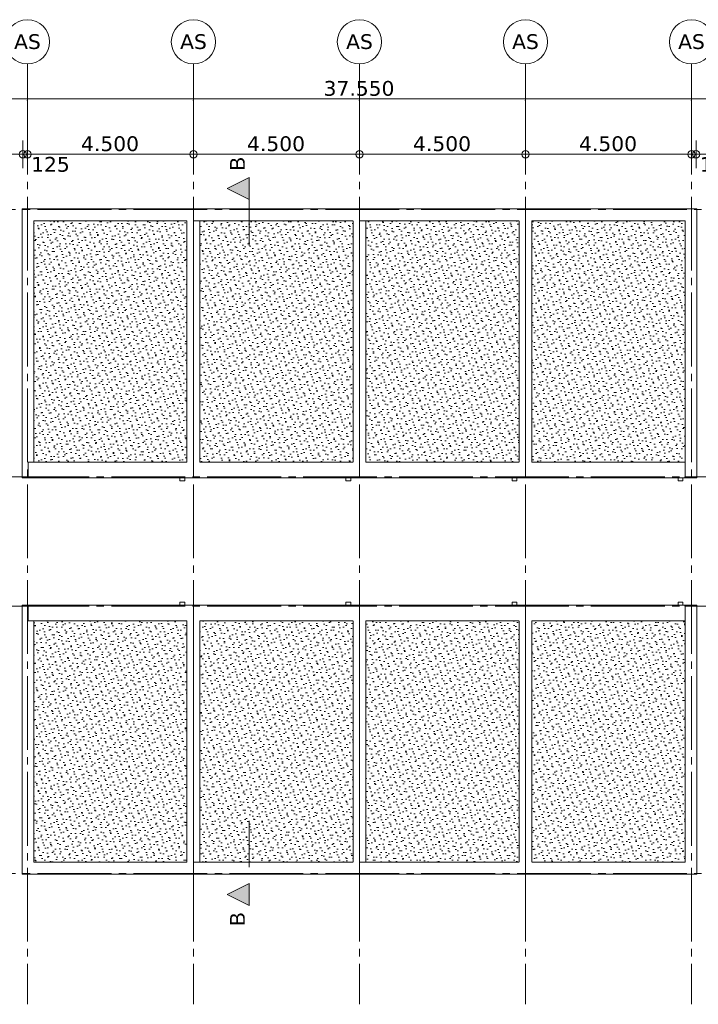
# Model space of a CAD drawing. Header units: millimetres. Extents: x -14925 to 266687, y -3550 to 35834.
# Tile 109 of 244: x 60227 to 78622, y -3550 to 23150. Entities that reach past the tile are written whole.
import ezdxf
from ezdxf.enums import TextEntityAlignment as Align

# ---------------------------------------------------------------- set-up
doc = ezdxf.new("R2010")
doc.units = ezdxf.units.MM
doc.header["$MEASUREMENT"] = 0
for name, pattern in [('B0204', [2600, 2000, -200, 200, -200]), ('B0302', [2502.000046, 1252.000046, -625, 0, -625]), ('Wipeout_Contour', [1000, 0, -1000])]:
    doc.linetypes.add(name, pattern=pattern)
for name, color, linetype in [('52 Riolering.SCHOON', 7, 'Continuous'), ('A Lijn doorsnede', 7, 'Continuous'), ('A Lijn doorsnede 2D arcering', 7, 'Continuous'), ('A Stramien', 7, 'Continuous'), ('New_27 Daken', 7, 'Continuous'), ('New_27 Daken Afdek-arcering', 7, 'Continuous'), ('New_47 Dakafwerking', 7, 'Continuous'), ('New_47 Dakafwerking Afdek-arcering', 7, 'Continuous'), ('Tekst_dim 1_ 100 .DO', 7, 'Continuous')]:
    doc.layers.add(name, color=color, linetype=linetype)
doc.styles.add('GENERATED_STYLE_2', font='verdana.ttf')
doc.styles.add('GENERATED_STYLE_3', font='arial.ttf')
doc.dimstyles.new('GENERATED_STYLE__2', dxfattribs={"dimtxt": 400, "dimasz": 380, "dimexe": 0.18, "dimexo": 0.0625, "dimgap": 0, "dimtad": 1, "dimtih": 1, "dimtoh": 1, "dimdec": 0, "dimzin": 0, "dimdsep": 46, "dimtxsty": 'GENERATED_STYLE_2', "dimblk": 'ARROWHEAD_7', "dimblk1": 'ARROWHEAD_7', "dimblk2": 'ARROWHEAD_7', "dimcen": 0.09, "dimse1": 1, "dimse2": 1, "dimclrd": 9, "dimclre": 9, "dimclrt": 9, "dimadec": 1, "dimazin": 0, "dimtfac": 1, "dimtdec": 4, "dimtmove": 0, "dimatfit": 3, "dimfxl": 1, "dimtolj": 1, "dimtzin": 0, "dimarcsym": 0})
pattern_1 = [(45, (60436.95, 400), (-127.2792, 127.2792), [0, -120, 0, -180]), (110, (60836.95, 400), (169.1447, 61.5636), [0, -88, 0, -152])]

# ---------------------------------------------------------------- blocks, each defined once
blk = doc.blocks.new('Slab_1_4', base_point=(60542, 273))
at = {"layer": 'New_27 Daken Afdek-arcering', "linetype": 'Continuous', "lineweight": 0, "true_color": 0x000000}
h = blk.add_hatch(dxfattribs=at)
h.set_pattern_fill('910_Puntjes_B_0004', color=18, style=0, pattern_type=2)
h.set_pattern_definition(pattern_1)
h.paths.add_polyline_path([(60542, 273), (64832, 273), (64832, 6977), (60542, 6977)])
at = {"layer": 'New_27 Daken', "color": 9, "linetype": 'Continuous', "lineweight": 0, "flags": 128}
blk.add_lwpolyline([(60542, 273), (64832, 273), (64832, 6977), (60542, 6977)], close=True, dxfattribs=at)
blk = doc.blocks.new('Slab_2_4', base_point=(65042, 273))
at = {"layer": 'New_27 Daken Afdek-arcering', "linetype": 'Continuous', "lineweight": 0, "true_color": 0x000000}
h = blk.add_hatch(dxfattribs=at)
h.set_pattern_fill('910_Puntjes_B_0004', color=18, style=0, pattern_type=2)
h.set_pattern_definition(pattern_1)
h.paths.add_polyline_path([(65042, 273), (69332, 273), (69332, 6977), (65042, 6977)])
at = {"layer": 'New_27 Daken', "color": 9, "linetype": 'Continuous', "lineweight": 0, "flags": 128}
blk.add_lwpolyline([(65042, 273), (69332, 273), (69332, 6977), (65042, 6977)], close=True, dxfattribs=at)
blk = doc.blocks.new('Slab_3_4', base_point=(69542, 273))
at = {"layer": 'New_27 Daken Afdek-arcering', "linetype": 'Continuous', "lineweight": 0, "true_color": 0x000000}
h = blk.add_hatch(dxfattribs=at)
h.set_pattern_fill('910_Puntjes_B_0004', color=18, style=0, pattern_type=2)
h.set_pattern_definition(pattern_1)
h.paths.add_polyline_path([(69542, 273), (73832, 273), (73832, 6977), (69542, 6977)])
at = {"layer": 'New_27 Daken', "color": 9, "linetype": 'Continuous', "lineweight": 0, "flags": 128}
blk.add_lwpolyline([(69542, 273), (73832, 273), (73832, 6977), (69542, 6977)], close=True, dxfattribs=at)
blk = doc.blocks.new('Slab_4_4', base_point=(74042, 273))
at = {"layer": 'New_27 Daken Afdek-arcering', "linetype": 'Continuous', "lineweight": 0, "true_color": 0x000000}
h = blk.add_hatch(dxfattribs=at)
h.set_pattern_fill('910_Puntjes_B_0004', color=18, style=0, pattern_type=2)
h.set_pattern_definition(pattern_1)
h.paths.add_polyline_path([(74042, 273), (78332, 273), (78332, 6977), (74042, 6977)])
at = {"layer": 'New_27 Daken', "color": 9, "linetype": 'Continuous', "lineweight": 0, "flags": 128}
blk.add_lwpolyline([(74042, 273), (78332, 273), (78332, 6977), (74042, 6977)], close=True, dxfattribs=at)
blk = doc.blocks.new('Slab_5_4', base_point=(60542, 17727))
at = {"layer": 'New_27 Daken Afdek-arcering', "linetype": 'Continuous', "lineweight": 0, "true_color": 0x000000}
h = blk.add_hatch(dxfattribs=at)
h.set_pattern_fill('910_Puntjes_B_0004', color=18, style=0, pattern_type=2)
h.set_pattern_definition(pattern_1)
h.paths.add_polyline_path([(60542, 17727), (60542, 11023), (64832, 11023), (64832, 17727)])
at = {"layer": 'New_27 Daken', "color": 9, "linetype": 'Continuous', "lineweight": 0, "flags": 128}
blk.add_lwpolyline([(60542, 17727), (64832, 17727), (64832, 11023), (60542, 11023)], close=True, dxfattribs=at)
blk = doc.blocks.new('Slab_6_4', base_point=(65042, 17727))
at = {"layer": 'New_27 Daken Afdek-arcering', "linetype": 'Continuous', "lineweight": 0, "true_color": 0x000000}
h = blk.add_hatch(dxfattribs=at)
h.set_pattern_fill('910_Puntjes_B_0004', color=18, style=0, pattern_type=2)
h.set_pattern_definition(pattern_1)
h.paths.add_polyline_path([(65042, 17727), (65042, 11023), (69332, 11023), (69332, 17727)])
at = {"layer": 'New_27 Daken', "color": 9, "linetype": 'Continuous', "lineweight": 0, "flags": 128}
blk.add_lwpolyline([(65042, 17727), (69332, 17727), (69332, 11023), (65042, 11023)], close=True, dxfattribs=at)
blk = doc.blocks.new('Slab_7_4', base_point=(69542, 17727))
at = {"layer": 'New_27 Daken Afdek-arcering', "linetype": 'Continuous', "lineweight": 0, "true_color": 0x000000}
h = blk.add_hatch(dxfattribs=at)
h.set_pattern_fill('910_Puntjes_B_0004', color=18, style=0, pattern_type=2)
h.set_pattern_definition(pattern_1)
h.paths.add_polyline_path([(69542, 17727), (69542, 11023), (73832, 11023), (73832, 17727)])
at = {"layer": 'New_27 Daken', "color": 9, "linetype": 'Continuous', "lineweight": 0, "flags": 128}
blk.add_lwpolyline([(69542, 17727), (73832, 17727), (73832, 11023), (69542, 11023)], close=True, dxfattribs=at)
blk = doc.blocks.new('Slab_8_4', base_point=(74042, 17727))
at = {"layer": 'New_27 Daken Afdek-arcering', "linetype": 'Continuous', "lineweight": 0, "true_color": 0x000000}
h = blk.add_hatch(dxfattribs=at)
h.set_pattern_fill('910_Puntjes_B_0004', color=18, style=0, pattern_type=2)
h.set_pattern_definition(pattern_1)
h.paths.add_polyline_path([(74042, 17727), (74042, 11023), (78332, 11023), (78332, 17727)])
at = {"layer": 'New_27 Daken', "color": 9, "linetype": 'Continuous', "lineweight": 0, "flags": 128}
blk.add_lwpolyline([(74042, 17727), (78332, 17727), (78332, 11023), (74042, 11023)], close=True, dxfattribs=at)
blk = doc.blocks.new('Slab_17_4', base_point=(64572, 7250))
at = {"layer": '52 Riolering.SCHOON', "color": 7, "linetype": 'Continuous', "lineweight": 0, "flags": 128}
blk.add_lwpolyline([(64572, 7250), (64572, 7356), (64702, 7356), (64702, 7250)], close=True, dxfattribs=at)
blk = doc.blocks.new('Slab_18_4', base_point=(69072, 7250))
at = {"layer": '52 Riolering.SCHOON', "color": 7, "linetype": 'Continuous', "lineweight": 0, "flags": 128}
blk.add_lwpolyline([(69072, 7250), (69072, 7356), (69202, 7356), (69202, 7250)], close=True, dxfattribs=at)
blk = doc.blocks.new('Slab_19_4', base_point=(73572, 7250))
at = {"layer": '52 Riolering.SCHOON', "color": 7, "linetype": 'Continuous', "lineweight": 0, "flags": 128}
blk.add_lwpolyline([(73572, 7250), (73572, 7356), (73702, 7356), (73702, 7250)], close=True, dxfattribs=at)
blk = doc.blocks.new('Slab_20_4', base_point=(78072, 7250))
at = {"layer": '52 Riolering.SCHOON', "color": 7, "linetype": 'Continuous', "lineweight": 0, "flags": 128}
blk.add_lwpolyline([(78072, 7250), (78072, 7356), (78202, 7356), (78202, 7250)], close=True, dxfattribs=at)
blk = doc.blocks.new('Slab_21_4', base_point=(64572, 10750))
at = {"layer": '52 Riolering.SCHOON', "color": 7, "linetype": 'Continuous', "lineweight": 0, "flags": 128}
blk.add_lwpolyline([(64572, 10750), (64572, 10644), (64702, 10644), (64702, 10750)], close=True, dxfattribs=at)
blk = doc.blocks.new('Slab_22_4', base_point=(69072, 10750))
at = {"layer": '52 Riolering.SCHOON', "color": 7, "linetype": 'Continuous', "lineweight": 0, "flags": 128}
blk.add_lwpolyline([(69072, 10750), (69072, 10644), (69202, 10644), (69202, 10750)], close=True, dxfattribs=at)
blk = doc.blocks.new('Slab_23_4', base_point=(73572, 10750))
at = {"layer": '52 Riolering.SCHOON', "color": 7, "linetype": 'Continuous', "lineweight": 0, "flags": 128}
blk.add_lwpolyline([(73572, 10750), (73572, 10644), (73702, 10644), (73702, 10750)], close=True, dxfattribs=at)
blk = doc.blocks.new('Slab_24_4', base_point=(78072, 10750))
at = {"layer": '52 Riolering.SCHOON', "color": 7, "linetype": 'Continuous', "lineweight": 0, "flags": 128}
blk.add_lwpolyline([(78072, 10750), (78072, 10644), (78202, 10644), (78202, 10750)], close=True, dxfattribs=at)
blk = doc.blocks.new('Beam_1_4', base_point=(64917, 0))
at = {"color": 254, "linetype": 'Wipeout_Contour', "lineweight": 0, "ltscale": 250604.229968}
blk.add_wipeout([(64937, -20), (64762, 300), (60612, 300), (60292, -20)], dxfattribs=at).dxf.layer = 'New_47 Dakafwerking Afdek-arcering'
at = {"layer": 'New_47 Dakafwerking', "color": 9, "linetype": 'Continuous', "lineweight": 0}
for p, q in [((64762, 300), (60612, 300)), ((64937, -20), (60292, -20))]:
    blk.add_line(p, q, dxfattribs=at)
blk = doc.blocks.new('Beam_2_4', base_point=(60312, 0))
at = {"color": 254, "linetype": 'Wipeout_Contour', "lineweight": 0, "ltscale": 242679.723092}
blk.add_wipeout([(60612, 7270), (60292, 7270), (60292, -20), (60612, 300)], dxfattribs=at).dxf.layer = 'New_47 Dakafwerking Afdek-arcering'
at = {"layer": 'New_47 Dakafwerking', "color": 9, "linetype": 'Continuous', "lineweight": 0}
for p, q in [((60292, -20), (60292, 7270)), ((60612, 7270), (60292, 7270)), ((60612, 300), (60612, 7270))]:
    blk.add_line(p, q, dxfattribs=at)
blk = doc.blocks.new('Beam_3_4', base_point=(64937, 0))
at = {"color": 254, "linetype": 'Wipeout_Contour', "lineweight": 0, "ltscale": 268574.204494}
blk.add_wipeout([(64937, 300), (64937, -20), (69437, -20), (69262, 300)], dxfattribs=at).dxf.layer = 'New_47 Dakafwerking Afdek-arcering'
at = {"layer": 'New_47 Dakafwerking', "color": 9, "linetype": 'Continuous', "lineweight": 0}
for p, q in [((64937, 300), (69262, 300)), ((64937, -20), (64937, 300)), ((64937, -20), (69437, -20))]:
    blk.add_line(p, q, dxfattribs=at)
blk = doc.blocks.new('Beam_4_4', base_point=(69417, 7250))
at = {"color": 254, "linetype": 'Wipeout_Contour', "lineweight": 0, "ltscale": 270230.280558}
blk.add_wipeout([(69262, 6850), (69437, 7270), (64937, 7270), (65112, 6850)], dxfattribs=at).dxf.layer = 'New_47 Dakafwerking Afdek-arcering'
at = {"layer": 'New_47 Dakafwerking', "color": 9, "linetype": 'Continuous', "lineweight": 0}
for p, q in [((69437, 7270), (64937, 7270)), ((69262, 6850), (65112, 6850))]:
    blk.add_line(p, q, dxfattribs=at)
blk = doc.blocks.new('Beam_5_4', base_point=(69437, 0))
at = {"color": 254, "linetype": 'Wipeout_Contour', "lineweight": 0, "ltscale": 286574.11959}
blk.add_wipeout([(69437, 300), (69437, -20), (73937, -20), (73762, 300)], dxfattribs=at).dxf.layer = 'New_47 Dakafwerking Afdek-arcering'
at = {"layer": 'New_47 Dakafwerking', "color": 9, "linetype": 'Continuous', "lineweight": 0}
for p, q in [((69437, 300), (73762, 300)), ((69437, -20), (69437, 300)), ((69437, -20), (73937, -20))]:
    blk.add_line(p, q, dxfattribs=at)
blk = doc.blocks.new('Beam_6_4', base_point=(73917, 7250))
at = {"color": 254, "linetype": 'Wipeout_Contour', "lineweight": 0, "ltscale": 288137.515449}
blk.add_wipeout([(73762, 6850), (73937, 7270), (69437, 7270), (69612, 6850)], dxfattribs=at).dxf.layer = 'New_47 Dakafwerking Afdek-arcering'
at = {"layer": 'New_47 Dakafwerking', "color": 9, "linetype": 'Continuous', "lineweight": 0}
for p, q in [((73937, 7270), (69437, 7270)), ((73762, 6850), (69612, 6850))]:
    blk.add_line(p, q, dxfattribs=at)
blk = doc.blocks.new('Beam_7_4', base_point=(78417, 7250))
at = {"color": 254, "linetype": 'Wipeout_Contour', "lineweight": 0, "ltscale": 306190.119717}
blk.add_wipeout([(78417, 6850), (78417, 7270), (73937, 7270), (74112, 6850)], dxfattribs=at).dxf.layer = 'New_47 Dakafwerking Afdek-arcering'
at = {"layer": 'New_47 Dakafwerking', "color": 9, "linetype": 'Continuous', "lineweight": 0}
for p, q in [((78417, 7270), (73937, 7270)), ((78417, 7270), (78417, 6850)), ((78417, 6850), (74112, 6850))]:
    blk.add_line(p, q, dxfattribs=at)
blk = doc.blocks.new('Beam_8_4', base_point=(64917, 7250))
at = {"color": 254, "linetype": 'Wipeout_Contour', "lineweight": 0, "ltscale": 260165.457027}
blk.add_wipeout([(64762, 6850), (64762, 300), (64937, -20), (64937, 7270)], dxfattribs=at).dxf.layer = 'New_47 Dakafwerking Afdek-arcering'
at = {"layer": 'New_47 Dakafwerking', "color": 9, "linetype": 'Continuous', "lineweight": 0}
for p, q in [((64937, 7270), (64937, -20)), ((64762, 6850), (64762, 300))]:
    blk.add_line(p, q, dxfattribs=at)
blk = doc.blocks.new('Beam_9_4', base_point=(69417, 7250))
at = {"color": 254, "linetype": 'Wipeout_Contour', "lineweight": 0, "ltscale": 278115.915253}
blk.add_wipeout([(69437, 7270), (69262, 6850), (69262, 300), (69437, -20)], dxfattribs=at).dxf.layer = 'New_47 Dakafwerking Afdek-arcering'
at = {"layer": 'New_47 Dakafwerking', "color": 9, "linetype": 'Continuous', "lineweight": 0}
for p, q in [((69437, 7270), (69437, -20)), ((69262, 6850), (69262, 300))]:
    blk.add_line(p, q, dxfattribs=at)
blk = doc.blocks.new('Beam_10_4', base_point=(73917, 7250))
at = {"color": 254, "linetype": 'Wipeout_Contour', "lineweight": 0, "ltscale": 296072.366846}
blk.add_wipeout([(73937, 7270), (73762, 6850), (73762, 300), (73937, -20)], dxfattribs=at).dxf.layer = 'New_47 Dakafwerking Afdek-arcering'
at = {"layer": 'New_47 Dakafwerking', "color": 9, "linetype": 'Continuous', "lineweight": 0}
for p, q in [((73937, 7270), (73937, -20)), ((73762, 6850), (73762, 300))]:
    blk.add_line(p, q, dxfattribs=at)
blk = doc.blocks.new('Beam_11_4', base_point=(64957, 7250))
at = {"color": 254, "linetype": 'Wipeout_Contour', "lineweight": 0, "ltscale": 260864.210288}
blk.add_wipeout([(64937, 300), (65112, 300), (65112, 6850), (64937, 7270)], dxfattribs=at).dxf.layer = 'New_47 Dakafwerking Afdek-arcering'
at = {"layer": 'New_47 Dakafwerking', "color": 9, "linetype": 'Continuous', "lineweight": 0}
for p, q in [((64937, 7270), (64937, 300)), ((65112, 6850), (65112, 300)), ((64937, 300), (65112, 300))]:
    blk.add_line(p, q, dxfattribs=at)
blk = doc.blocks.new('Beam_12_4', base_point=(69457, 7250))
at = {"color": 254, "linetype": 'Wipeout_Contour', "lineweight": 0, "ltscale": 278814.864957}
blk.add_wipeout([(69437, 300), (69612, 300), (69612, 6850), (69437, 7270)], dxfattribs=at).dxf.layer = 'New_47 Dakafwerking Afdek-arcering'
at = {"layer": 'New_47 Dakafwerking', "color": 9, "linetype": 'Continuous', "lineweight": 0}
for p, q in [((69437, 7270), (69437, 300)), ((69612, 6850), (69612, 300)), ((69437, 300), (69612, 300))]:
    blk.add_line(p, q, dxfattribs=at)
blk = doc.blocks.new('Beam_13_4', base_point=(64917, 7250))
at = {"color": 254, "linetype": 'Wipeout_Contour', "lineweight": 0, "ltscale": 252202.167866}
blk.add_wipeout([(64762, 6850), (64937, 7270), (60457, 7270), (60457, 6850)], dxfattribs=at).dxf.layer = 'New_47 Dakafwerking Afdek-arcering'
at = {"layer": 'New_47 Dakafwerking', "color": 9, "linetype": 'Continuous', "lineweight": 0}
for p, q in [((64937, 7270), (60457, 7270)), ((60457, 7270), (60457, 6850)), ((64762, 6850), (60457, 6850))]:
    blk.add_line(p, q, dxfattribs=at)
blk = doc.blocks.new('Beam_14_4', base_point=(73957, 0))
at = {"color": 254, "linetype": 'Wipeout_Contour', "lineweight": 0, "ltscale": 304894.036137}
blk.add_wipeout([(74112, 300), (73937, -20), (78582, -20), (78262, 300)], dxfattribs=at).dxf.layer = 'New_47 Dakafwerking Afdek-arcering'
at = {"layer": 'New_47 Dakafwerking', "color": 9, "linetype": 'Continuous', "lineweight": 0}
for p, q in [((74112, 300), (78262, 300)), ((73937, -20), (78582, -20))]:
    blk.add_line(p, q, dxfattribs=at)
blk = doc.blocks.new('Beam_15_4', base_point=(78562, 0))
at = {"color": 254, "linetype": 'Wipeout_Contour', "lineweight": 0, "ltscale": 314360.908138}
blk.add_wipeout([(78262, 300), (78582, -20), (78582, 7270), (78262, 7270)], dxfattribs=at).dxf.layer = 'New_47 Dakafwerking Afdek-arcering'
at = {"layer": 'New_47 Dakafwerking', "color": 9, "linetype": 'Continuous', "lineweight": 0}
for p, q in [((78262, 300), (78262, 7270)), ((78582, 7270), (78262, 7270)), ((78582, -20), (78582, 7270))]:
    blk.add_line(p, q, dxfattribs=at)
blk = doc.blocks.new('Beam_16_4', base_point=(73957, 7250))
at = {"color": 254, "linetype": 'Wipeout_Contour', "lineweight": 0, "ltscale": 296770.873716}
blk.add_wipeout([(73937, -20), (74112, 300), (74112, 6850), (73937, 7270)], dxfattribs=at).dxf.layer = 'New_47 Dakafwerking Afdek-arcering'
at = {"layer": 'New_47 Dakafwerking', "color": 9, "linetype": 'Continuous', "lineweight": 0}
for p, q in [((73937, 7270), (73937, -20)), ((74112, 6850), (74112, 300))]:
    blk.add_line(p, q, dxfattribs=at)
blk = doc.blocks.new('Beam_17_4', base_point=(64917, 18000))
at = {"color": 254, "linetype": 'Wipeout_Contour', "lineweight": 0, "ltscale": 260598.732926}
blk.add_wipeout([(64762, 17700), (64937, 18020), (60292, 18020), (60612, 17700)], dxfattribs=at).dxf.layer = 'New_47 Dakafwerking Afdek-arcering'
at = {"layer": 'New_47 Dakafwerking', "color": 9, "linetype": 'Continuous', "lineweight": 0}
for p, q in [((64937, 18020), (60292, 18020)), ((64762, 17700), (60612, 17700))]:
    blk.add_line(p, q, dxfattribs=at)
blk = doc.blocks.new('Beam_18_4', base_point=(60312, 18000))
at = {"color": 254, "linetype": 'Wipeout_Contour', "lineweight": 0, "ltscale": 248864.393053}
blk.add_wipeout([(60292, 10730), (60612, 10730), (60612, 17700), (60292, 18020)], dxfattribs=at).dxf.layer = 'New_47 Dakafwerking Afdek-arcering'
at = {"layer": 'New_47 Dakafwerking', "color": 9, "linetype": 'Continuous', "lineweight": 0}
for p, q in [((60292, 18020), (60292, 10730)), ((60612, 17700), (60612, 10730)), ((60292, 10730), (60612, 10730))]:
    blk.add_line(p, q, dxfattribs=at)
blk = doc.blocks.new('Beam_19_4', base_point=(64937, 18000))
at = {"color": 254, "linetype": 'Wipeout_Contour', "lineweight": 0, "ltscale": 277921.802255}
blk.add_wipeout([(64937, 18020), (64937, 17700), (69262, 17700), (69437, 18020)], dxfattribs=at).dxf.layer = 'New_47 Dakafwerking Afdek-arcering'
at = {"layer": 'New_47 Dakafwerking', "color": 9, "linetype": 'Continuous', "lineweight": 0}
for p, q in [((64937, 18020), (69437, 18020)), ((64937, 17700), (64937, 18020)), ((64937, 17700), (69262, 17700))]:
    blk.add_line(p, q, dxfattribs=at)
blk = doc.blocks.new('Beam_20_4', base_point=(69417, 10750))
at = {"color": 254, "linetype": 'Wipeout_Contour', "lineweight": 0, "ltscale": 272292.013335}
blk.add_wipeout([(69437, 10730), (69262, 11150), (65112, 11150), (64937, 10730)], dxfattribs=at).dxf.layer = 'New_47 Dakafwerking Afdek-arcering'
at = {"layer": 'New_47 Dakafwerking', "color": 9, "linetype": 'Continuous', "lineweight": 0}
for p, q in [((69262, 11150), (65112, 11150)), ((69437, 10730), (64937, 10730))]:
    blk.add_line(p, q, dxfattribs=at)
blk = doc.blocks.new('Beam_21_4', base_point=(69437, 18000))
at = {"color": 254, "linetype": 'Wipeout_Contour', "lineweight": 0, "ltscale": 295351.597879}
blk.add_wipeout([(69437, 18020), (69437, 17700), (73762, 17700), (73937, 18020)], dxfattribs=at).dxf.layer = 'New_47 Dakafwerking Afdek-arcering'
at = {"layer": 'New_47 Dakafwerking', "color": 9, "linetype": 'Continuous', "lineweight": 0}
for p, q in [((69437, 18020), (73937, 18020)), ((69437, 17700), (69437, 18020)), ((69437, 17700), (73762, 17700))]:
    blk.add_line(p, q, dxfattribs=at)
blk = doc.blocks.new('Beam_22_4', base_point=(73917, 10750))
at = {"color": 254, "linetype": 'Wipeout_Contour', "lineweight": 0, "ltscale": 290071.77492}
blk.add_wipeout([(73937, 10730), (73762, 11150), (69612, 11150), (69437, 10730)], dxfattribs=at).dxf.layer = 'New_47 Dakafwerking Afdek-arcering'
at = {"layer": 'New_47 Dakafwerking', "color": 9, "linetype": 'Continuous', "lineweight": 0}
for p, q in [((73762, 11150), (69612, 11150)), ((73937, 10730), (69437, 10730))]:
    blk.add_line(p, q, dxfattribs=at)
blk = doc.blocks.new('Beam_23_4', base_point=(78417, 10750))
at = {"color": 254, "linetype": 'Wipeout_Contour', "lineweight": 0, "ltscale": 308010.794755}
blk.add_wipeout([(78417, 10730), (78417, 11150), (74112, 11150), (73937, 10730)], dxfattribs=at).dxf.layer = 'New_47 Dakafwerking Afdek-arcering'
at = {"layer": 'New_47 Dakafwerking', "color": 9, "linetype": 'Continuous', "lineweight": 0}
for p, q in [((78417, 11150), (74112, 11150)), ((78417, 11150), (78417, 10730)), ((78417, 10730), (73937, 10730))]:
    blk.add_line(p, q, dxfattribs=at)
blk = doc.blocks.new('Beam_24_4', base_point=(64917, 10750))
at = {"color": 254, "linetype": 'Wipeout_Contour', "lineweight": 0, "ltscale": 266060.28975}
blk.add_wipeout([(64762, 11150), (64937, 10730), (64937, 18020), (64762, 17700)], dxfattribs=at).dxf.layer = 'New_47 Dakafwerking Afdek-arcering'
at = {"layer": 'New_47 Dakafwerking', "color": 9, "linetype": 'Continuous', "lineweight": 0}
for p, q in [((64937, 10730), (64937, 18020)), ((64762, 11150), (64762, 17700))]:
    blk.add_line(p, q, dxfattribs=at)
blk = doc.blocks.new('Beam_25_4', base_point=(69417, 10750))
at = {"color": 254, "linetype": 'Wipeout_Contour', "lineweight": 0, "ltscale": 283639.701407}
blk.add_wipeout([(69262, 11150), (69437, 10730), (69437, 18020), (69262, 17700)], dxfattribs=at).dxf.layer = 'New_47 Dakafwerking Afdek-arcering'
at = {"layer": 'New_47 Dakafwerking', "color": 9, "linetype": 'Continuous', "lineweight": 0}
for p, q in [((69437, 10730), (69437, 18020)), ((69262, 11150), (69262, 17700))]:
    blk.add_line(p, q, dxfattribs=at)
blk = doc.blocks.new('Beam_26_4', base_point=(73917, 10750))
at = {"color": 254, "linetype": 'Wipeout_Contour', "lineweight": 0, "ltscale": 301268.487257}
blk.add_wipeout([(73762, 11150), (73937, 10730), (73937, 18020), (73762, 17700)], dxfattribs=at).dxf.layer = 'New_47 Dakafwerking Afdek-arcering'
at = {"layer": 'New_47 Dakafwerking', "color": 9, "linetype": 'Continuous', "lineweight": 0}
for p, q in [((73937, 10730), (73937, 18020)), ((73762, 11150), (73762, 17700))]:
    blk.add_line(p, q, dxfattribs=at)
blk = doc.blocks.new('Beam_27_4', base_point=(64957, 10750))
at = {"color": 254, "linetype": 'Wipeout_Contour', "lineweight": 0, "ltscale": 266658.073654}
blk.add_wipeout([(65112, 17700), (64937, 17700), (64937, 10730), (65112, 11150)], dxfattribs=at).dxf.layer = 'New_47 Dakafwerking Afdek-arcering'
at = {"layer": 'New_47 Dakafwerking', "color": 9, "linetype": 'Continuous', "lineweight": 0}
for p, q in [((64937, 10730), (64937, 17700)), ((65112, 17700), (64937, 17700)), ((65112, 11150), (65112, 17700))]:
    blk.add_line(p, q, dxfattribs=at)
blk = doc.blocks.new('Beam_28_4', base_point=(69457, 10750))
at = {"color": 254, "linetype": 'Wipeout_Contour', "lineweight": 0, "ltscale": 284244.727037}
blk.add_wipeout([(69612, 17700), (69437, 17700), (69437, 10730), (69612, 11150)], dxfattribs=at).dxf.layer = 'New_47 Dakafwerking Afdek-arcering'
at = {"layer": 'New_47 Dakafwerking', "color": 9, "linetype": 'Continuous', "lineweight": 0}
for p, q in [((69437, 10730), (69437, 17700)), ((69612, 17700), (69437, 17700)), ((69612, 11150), (69612, 17700))]:
    blk.add_line(p, q, dxfattribs=at)
blk = doc.blocks.new('Beam_29_4', base_point=(64917, 10750))
at = {"color": 254, "linetype": 'Wipeout_Contour', "lineweight": 0, "ltscale": 254410.602195}
blk.add_wipeout([(64937, 10730), (64762, 11150), (60457, 11150), (60457, 10730)], dxfattribs=at).dxf.layer = 'New_47 Dakafwerking Afdek-arcering'
at = {"layer": 'New_47 Dakafwerking', "color": 9, "linetype": 'Continuous', "lineweight": 0}
for p, q in [((64762, 11150), (60457, 11150)), ((60457, 11150), (60457, 10730)), ((64937, 10730), (60457, 10730))]:
    blk.add_line(p, q, dxfattribs=at)
blk = doc.blocks.new('Beam_30_4', base_point=(73957, 18000))
at = {"color": 254, "linetype": 'Wipeout_Contour', "lineweight": 0, "ltscale": 313157.64573}
blk.add_wipeout([(73937, 18020), (74112, 17700), (78262, 17700), (78582, 18020)], dxfattribs=at).dxf.layer = 'New_47 Dakafwerking Afdek-arcering'
at = {"layer": 'New_47 Dakafwerking', "color": 9, "linetype": 'Continuous', "lineweight": 0}
for p, q in [((73937, 18020), (78582, 18020)), ((74112, 17700), (78262, 17700))]:
    blk.add_line(p, q, dxfattribs=at)
blk = doc.blocks.new('Beam_31_4', base_point=(78562, 18000))
at = {"color": 254, "linetype": 'Wipeout_Contour', "lineweight": 0, "ltscale": 319165.353608}
blk.add_wipeout([(78582, 18020), (78262, 17700), (78262, 10730), (78582, 10730)], dxfattribs=at).dxf.layer = 'New_47 Dakafwerking Afdek-arcering'
at = {"layer": 'New_47 Dakafwerking', "color": 9, "linetype": 'Continuous', "lineweight": 0}
for p, q in [((78582, 18020), (78582, 10730)), ((78262, 17700), (78262, 10730)), ((78262, 10730), (78582, 10730))]:
    blk.add_line(p, q, dxfattribs=at)
blk = doc.blocks.new('Beam_32_4', base_point=(73957, 10750))
at = {"color": 254, "linetype": 'Wipeout_Contour', "lineweight": 0, "ltscale": 301954.958777}
blk.add_wipeout([(73937, 18020), (73937, 10730), (74112, 11150), (74112, 17700)], dxfattribs=at).dxf.layer = 'New_47 Dakafwerking Afdek-arcering'
at = {"layer": 'New_47 Dakafwerking', "color": 9, "linetype": 'Continuous', "lineweight": 0}
for p, q in [((73937, 10730), (73937, 18020)), ((74112, 11150), (74112, 17700))]:
    blk.add_line(p, q, dxfattribs=at)
blk = doc.blocks.new('Standard grid marker')
at = {"layer": 'A Stramien', "color": 7, "linetype": 'B0204', "lineweight": 0}
for p, q in [((1000, 0), (0, 0)), ((1000, 0), (19150, 0)), ((19150, 0), (20150, 0))]:
    blk.add_line(p, q, dxfattribs=at)
at = {"layer": 'A Stramien', "color": 7, "linetype": 'Continuous', "lineweight": 0, "flags": 128}
blk.add_lwpolyline([(21350, 0, 1), (20150, 0, 1)], format="xyb", close=True, dxfattribs=at)
at = {"layer": 'A Stramien', "color": 7, "linetype": 'B0204', "lineweight": 0}
blk.add_point((19150, 0), dxfattribs=at)
blk.add_point((19150, 0), dxfattribs=at)
at = {"layer": 'A Stramien', "color": 9, "lineweight": 0, "style": 'GENERATED_STYLE_2'}
blk.add_attdef('AC_MarkerText_1', text='', height=400, dxfattribs=at).set_placement((20750, 206), align=Align.TOP_CENTER)
blk = doc.blocks.new('Standard grid marker_2')
at = {"layer": 'A Stramien', "color": 7, "linetype": 'B0204', "lineweight": 0}
for p, q in [((1000, 0), (24500, 0)), ((24500, 0), (25500, 0)), ((1000, 0), (0, 0))]:
    blk.add_line(p, q, dxfattribs=at)
at = {"layer": 'A Stramien', "color": 7, "linetype": 'Continuous', "lineweight": 0, "flags": 128}
blk.add_lwpolyline([(0, 0, 1), (-1200, 0, 1)], format="xyb", close=True, dxfattribs=at)
at = {"layer": 'A Stramien', "color": 7, "linetype": 'B0204', "lineweight": 0}
blk.add_point((1000, 0), dxfattribs=at)
blk.add_point((1000, 0), dxfattribs=at)
at = {"layer": 'A Stramien', "color": 9, "lineweight": 0, "style": 'GENERATED_STYLE_2'}
blk.add_attdef('AC_MarkerText_1', text='', height=400, rotation=90, dxfattribs=at).set_placement((-949, -143), align=Align.TOP_CENTER)
blk = doc.blocks.new('Standard grid marker_3')
at = {"layer": 'A Stramien', "color": 7, "linetype": 'B0204', "lineweight": 0}
blk.add_line((1000, 0), (46550, 0), dxfattribs=at)
at = {"layer": 'A Stramien', "color": 9, "lineweight": 0, "style": 'GENERATED_STYLE_2'}
for tag, p in [('AC_MarkerText_1_0', (-600, 206)), ('AC_MarkerText_1_1', (48150, 206))]:
    blk.add_attdef(tag, text='', height=400, dxfattribs=at).set_placement(p, align=Align.TOP_CENTER)
blk = doc.blocks.new('*D1892', base_point=(60437, 0))
at = {"layer": 'Tekst_dim 1_ 100 .DO', "color": 9, "linetype": 'Continuous', "lineweight": 0}
for p, q in [((57912, 19125), (57912, 19875)), ((60312, 19125), (60312, 19875)), ((50762, 19500), (58012, 19500)), ((58012, 19500), (60412, 19500))]:
    blk.add_line(p, q, dxfattribs=at)
for centre in [(57912, 19500), (60312, 19500)]:
    blk.add_circle(centre, 100, dxfattribs=at)
at = {"layer": 'Tekst_dim 1_ 100 .DO', "color": 9, "lineweight": 0, "insert": (58315, 19580), "char_height": 400, "attachment_point": 7, "style": 'GENERATED_STYLE_2'}
blk.add_mtext('\\A1;{\\pql;\\fVerdana|b0|i0|c0|p0;\\W1.000000;2.400}', dxfattribs=at)
blk = doc.blocks.new('ARROWHEAD_7')
at = {"color": 0, "linetype": 'Continuous', "lineweight": 0}
for p, q in [((0, 0), (-1, 0)), ((-0.25, 0), (0.25, 0)), ((0, -0.25), (0, 0.25))]:
    blk.add_line(p, q, dxfattribs=at)
blk.add_circle((0, 0), 0.25, dxfattribs=at)
blk = doc.blocks.new('*D1893', base_point=(60437, 0))
at = {"layer": 'Tekst_dim 1_ 100 .DO', "color": 9, "linetype": 'Continuous', "lineweight": 0}
for p, q in [((60437, 19125), (60437, 19875)), ((58012, 19500), (60412, 19500)), ((60412, 19500), (60537, 19500))]:
    blk.add_line(p, q, dxfattribs=at)
blk.add_circle((60437, 19500), 100, dxfattribs=at)
blk = doc.blocks.new('*D1894', base_point=(60437, 0))
at = {"layer": 'Tekst_dim 1_ 100 .DO', "color": 9, "linetype": 'Continuous', "lineweight": 0}
for p, q in [((64937, 19125), (64937, 19875)), ((60412, 19500), (60537, 19500)), ((60537, 19500), (65037, 19500))]:
    blk.add_line(p, q, dxfattribs=at)
blk.add_circle((64937, 19500), 100, dxfattribs=at)
at = {"layer": 'Tekst_dim 1_ 100 .DO', "color": 9, "lineweight": 0, "char_height": 400, "attachment_point": 7, "style": 'GENERATED_STYLE_2'}
for s, insert in [('\\A1;{\\pql;\\fVerdana|b0|i0|c0|p0;\\W1.000000;4.500}', (61890, 19580)), ('\\A1;{\\pql;\\fVerdana|b0|i0|c0|p0;\\W1.000000;125}', (60537, 19020))]:
    blk.add_mtext(s, dxfattribs=dict(at, insert=insert))
blk = doc.blocks.new('*D1895', base_point=(60437, 0))
at = {"layer": 'Tekst_dim 1_ 100 .DO', "color": 9, "linetype": 'Continuous', "lineweight": 0}
for p, q in [((64937, 19125), (64937, 19875)), ((69437, 19125), (69437, 19875)), ((60537, 19500), (65037, 19500)), ((65037, 19500), (69537, 19500))]:
    blk.add_line(p, q, dxfattribs=at)
for centre in [(64937, 19500), (69437, 19500)]:
    blk.add_circle(centre, 100, dxfattribs=at)
at = {"layer": 'Tekst_dim 1_ 100 .DO', "color": 9, "lineweight": 0, "insert": (66390, 19580), "char_height": 400, "attachment_point": 7, "style": 'GENERATED_STYLE_2'}
blk.add_mtext('\\A1;{\\pql;\\fVerdana|b0|i0|c0|p0;\\W1.000000;4.500}', dxfattribs=at)
blk = doc.blocks.new('*D1896', base_point=(60437, 0))
at = {"layer": 'Tekst_dim 1_ 100 .DO', "color": 9, "linetype": 'Continuous', "lineweight": 0}
for p, q in [((69437, 19125), (69437, 19875)), ((65037, 19500), (69537, 19500)), ((69537, 19500), (74037, 19500))]:
    blk.add_line(p, q, dxfattribs=at)
blk.add_circle((69437, 19500), 100, dxfattribs=at)
at = {"layer": 'Tekst_dim 1_ 100 .DO', "color": 9, "lineweight": 0, "insert": (70890, 19580), "char_height": 400, "attachment_point": 7, "style": 'GENERATED_STYLE_2'}
blk.add_mtext('\\A1;{\\pql;\\fVerdana|b0|i0|c0|p0;\\W1.000000;4.500}', dxfattribs=at)
blk = doc.blocks.new('*D1897', base_point=(60437, 0))
at = {"layer": 'Tekst_dim 1_ 100 .DO', "color": 9, "linetype": 'Continuous', "lineweight": 0}
for p, q in [((73937, 19125), (73937, 19875)), ((78437, 19125), (78437, 19875)), ((69537, 19500), (74037, 19500)), ((74037, 19500), (78537, 19500))]:
    blk.add_line(p, q, dxfattribs=at)
for centre in [(73937, 19500), (78437, 19500)]:
    blk.add_circle(centre, 100, dxfattribs=at)
at = {"layer": 'Tekst_dim 1_ 100 .DO', "color": 9, "lineweight": 0, "insert": (75390, 19580), "char_height": 400, "attachment_point": 7, "style": 'GENERATED_STYLE_2'}
blk.add_mtext('\\A1;{\\pql;\\fVerdana|b0|i0|c0|p0;\\W1.000000;4.500}', dxfattribs=at)
blk = doc.blocks.new('*D1898', base_point=(60437, 0))
at = {"layer": 'Tekst_dim 1_ 100 .DO', "color": 9, "linetype": 'Continuous', "lineweight": 0}
for p, q in [((78437, 19125), (78437, 19875)), ((78562, 19125), (78562, 19875)), ((74037, 19500), (78537, 19500)), ((78537, 19500), (78662, 19500))]:
    blk.add_line(p, q, dxfattribs=at)
for centre in [(78437, 19500), (78562, 19500)]:
    blk.add_circle(centre, 100, dxfattribs=at)
blk = doc.blocks.new('*D1899', base_point=(60437, 0))
at = {"layer": 'Tekst_dim 1_ 100 .DO', "color": 9, "linetype": 'Continuous', "lineweight": 0}
for p, q in [((78562, 19125), (78562, 19875)), ((80962, 19125), (80962, 19875)), ((78537, 19500), (78662, 19500)), ((78662, 19500), (81062, 19500))]:
    blk.add_line(p, q, dxfattribs=at)
for centre in [(78562, 19500), (80962, 19500)]:
    blk.add_circle(centre, 100, dxfattribs=at)
at = {"layer": 'Tekst_dim 1_ 100 .DO', "color": 9, "lineweight": 0, "char_height": 400, "attachment_point": 7, "style": 'GENERATED_STYLE_2'}
for s, insert in [('\\A1;{\\pql;\\fVerdana|b0|i0|c0|p0;\\W1.000000;2.400}', (78965, 19580)), ('\\A1;{\\pql;\\fVerdana|b0|i0|c0|p0;\\W1.000000;125}', (78662, 19020))]:
    blk.add_mtext(s, dxfattribs=dict(at, insert=insert))
blk = doc.blocks.new('*D1904', base_point=(60437, 0))
at = {"layer": 'Tekst_dim 1_ 100 .DO', "color": 9, "linetype": 'Continuous', "lineweight": 0}
for p, q in [((50662, 20625), (50662, 21375)), ((88212, 20625), (88212, 21375)), ((50462, 21000), (50762, 21000)), ((50762, 21000), (88112, 21000)), ((88112, 21000), (88412, 21000))]:
    blk.add_line(p, q, dxfattribs=at)
for centre in [(50662, 21000), (88212, 21000)]:
    blk.add_circle(centre, 100, dxfattribs=at)
at = {"layer": 'Tekst_dim 1_ 100 .DO', "color": 9, "lineweight": 0, "insert": (68465, 21080), "char_height": 400, "attachment_point": 7, "style": 'GENERATED_STYLE_2'}
blk.add_mtext('\\A1;{\\pql;\\fVerdana|b0|i0|c0|p0;\\W1.000000;37.550}', dxfattribs=at)
blk = doc.blocks.new('Cutting Plane_4_4', base_point=(66449, 18575))
at = {"layer": 'A Lijn doorsnede 2D arcering', "linetype": 'Continuous', "lineweight": 0, "true_color": 0x000000}
for points in [[(66449, 18875), (65849, 18575), (66449, 18275)], [(66449, -875), (66449, -275), (65849, -575)]]:
    blk.add_hatch(color=18, dxfattribs=at).paths.add_polyline_path(points)
at = {"layer": 'A Lijn doorsnede', "color": 9, "linetype": 'B0302', "lineweight": 0}
for p, q in [((66449, 18275), (66449, 16575)), ((66449, 1425), (66449, -275))]:
    blk.add_line(p, q, dxfattribs=at)
at = {"layer": 'A Lijn doorsnede', "color": 2, "linetype": 'Continuous', "lineweight": 0, "flags": 128}
for points in [[(66449, 18875), (66449, 18275), (65849, 18575)], [(66449, -875), (66449, -275), (65849, -575)]]:
    blk.add_lwpolyline(points, close=True, dxfattribs=at)
at = {"layer": 'A Lijn doorsnede', "color": 2, "lineweight": 0, "char_height": 400, "rotation": 90, "style": 'GENERATED_STYLE_3'}
for s, insert, attachment_point in [('\\A1;{\\pql;\\pt0;\\fArial|b0|i0|c0|p0;\\W1.000000;B}', (66329, 19055), 7), ('\\A1;{\\pqr;\\pt0;\\fArial|b0|i0|c0|p0;\\W1.000000;B}', (66329, -1055), 9)]:
    blk.add_mtext(s, dxfattribs=dict(at, insert=insert, attachment_point=attachment_point))

msp = doc.modelspace()

# ---------------------------------------------------------------- block references
at = {"layer": '52 Riolering.SCHOON', "color": 7, "linetype": 'Continuous', "lineweight": 0}
for name, p in [('Slab_21_4', (64572, 10750)), ('Slab_22_4', (69072, 10750)), ('Slab_23_4', (73572, 10750)), ('Slab_24_4', (78072, 10750)), ('Slab_17_4', (64572, 7250)), ('Slab_18_4', (69072, 7250)), ('Slab_19_4', (73572, 7250)), ('Slab_20_4', (78072, 7250))]:
    msp.add_blockref(name, p, dxfattribs=at)
at = {"layer": 'New_27 Daken', "color": 9, "linetype": 'Continuous', "lineweight": 0}
for name, p in [('Slab_5_4', (60542, 17727)), ('Slab_6_4', (65042, 17727)), ('Slab_7_4', (69542, 17727)), ('Slab_8_4', (74042, 17727)), ('Slab_1_4', (60542, 273)), ('Slab_2_4', (65042, 273)), ('Slab_3_4', (69542, 273)), ('Slab_4_4', (74042, 273))]:
    msp.add_blockref(name, p, dxfattribs=at)

# ---------------------------------------------------------------- next in the draw order: block references
at = {"layer": 'New_47 Dakafwerking', "color": 9, "lineweight": 0}
for name, p in [('Beam_17_4', (64917, 18000)), ('Beam_20_4', (69417, 10750)), ('Beam_4_4', (69417, 7250)), ('Beam_1_4', (64917, 0))]:
    msp.add_blockref(name, p, dxfattribs=at)

# ---------------------------------------------------------------- next in the draw order: block references
for name, p in [('Beam_18_4', (60312, 18000)), ('Beam_19_4', (64937, 18000)), ('Beam_22_4', (73917, 10750)), ('Beam_2_4', (60312, 0)), ('Beam_6_4', (73917, 7250)), ('Beam_3_4', (64937, 0))]:
    msp.add_blockref(name, p, dxfattribs=at)

# ---------------------------------------------------------------- next in the draw order: block references
at = {"layer": 'A Lijn doorsnede', "color": 9, "lineweight": 0}
msp.add_blockref('Cutting Plane_4_4', (66448.7, 18575), dxfattribs=at)
at = {"layer": 'New_47 Dakafwerking', "color": 9, "lineweight": 0}
for name, p in [('Beam_24_4', (64917, 10750)), ('Beam_21_4', (69437, 18000)), ('Beam_23_4', (78417, 10750)), ('Beam_8_4', (64917, 7250)), ('Beam_7_4', (78417, 7250)), ('Beam_5_4', (69437, 0))]:
    msp.add_blockref(name, p, dxfattribs=at)

# ---------------------------------------------------------------- next in the draw order: dimensions: what is measured, and where the dimension line sits
at = {"layer": 'Tekst_dim 1_ 100 .DO', "color": 9, "linetype": 'Continuous', "lineweight": 0}
dim = msp.add_linear_dim(base=(60312, 19500), p1=(57912, 19017.9), p2=(60312, 18000), dimstyle='GENERATED_STYLE__2', dxfattribs=at)
dim.commit()
dim.dimension.update_dxf_attribs({"geometry": '*D1892', "text_midpoint": (58984.7, 19780), "dimtype": 160})

# ---------------------------------------------------------------- next in the draw order: block references
at = {"layer": 'New_47 Dakafwerking', "color": 9, "lineweight": 0}
for name, p in [('Beam_25_4', (69417, 10750)), ('Beam_26_4', (73917, 10750)), ('Beam_27_4', (64957, 10750)), ('Beam_11_4', (64957, 7250)), ('Beam_9_4', (69417, 7250)), ('Beam_10_4', (73917, 7250))]:
    msp.add_blockref(name, p, dxfattribs=at)

# ---------------------------------------------------------------- next in the draw order: block references
for name, p in [('Beam_30_4', (73957, 18000)), ('Beam_28_4', (69457, 10750)), ('Beam_29_4', (64917, 10750)), ('Beam_13_4', (64917, 7250)), ('Beam_12_4', (69457, 7250)), ('Beam_14_4', (73957, 0))]:
    msp.add_blockref(name, p, dxfattribs=at)

# ---------------------------------------------------------------- next in the draw order: block references
at = {"layer": 'A Stramien', "color": 1, "linetype": 'Continuous', "lineweight": 0}
ref = msp.add_blockref('Standard grid marker_2', (60437, 21950), dxfattribs=dict(at, zscale=1000, rotation=270))
ref.add_attrib('AC_MarkerText_1', 'AS', dxfattribs={"color": 9, "lineweight": 0, "height": 400, "rotation": 360, "style": 'GENERATED_STYLE_2'}).set_placement((60437, 22756.1), align=Align.TOP_CENTER)
ref = msp.add_blockref('Standard grid marker_2', (64937, 21950), dxfattribs=dict(at, zscale=1000, rotation=270))
ref.add_attrib('AC_MarkerText_1', 'AS', dxfattribs={"color": 9, "lineweight": 0, "height": 400, "rotation": 360, "style": 'GENERATED_STYLE_2'}).set_placement((64937, 22756.1), align=Align.TOP_CENTER)
ref = msp.add_blockref('Standard grid marker_2', (69437, 21950), dxfattribs=dict(at, zscale=1000, rotation=270))
ref.add_attrib('AC_MarkerText_1', 'AS', dxfattribs={"color": 9, "lineweight": 0, "height": 400, "rotation": 360, "style": 'GENERATED_STYLE_2'}).set_placement((69437, 22756.1), align=Align.TOP_CENTER)
at = {"layer": 'New_47 Dakafwerking', "color": 9, "lineweight": 0}
for name, p in [('Beam_32_4', (73957, 10750)), ('Beam_31_4', (78562, 18000)), ('Beam_16_4', (73957, 7250)), ('Beam_15_4', (78562, 0))]:
    msp.add_blockref(name, p, dxfattribs=at)

# ---------------------------------------------------------------- next in the draw order: dimensions: what is measured, and where the dimension line sits
at = {"layer": 'Tekst_dim 1_ 100 .DO', "color": 9, "linetype": 'Continuous', "lineweight": 0}
for base, p1, p2, picture, middle in [((64937, 19500), (60437, 9250), (64937, 9250), '*D1894', (62559.7, 19780)), ((69437, 19500), (64937, 9250), (69437, 9250), '*D1895', (67059.7, 19780)), ((60437, 19500), (60312, 18000), (60437, 9250), '*D1893', (60993.6, 19220))]:
    dim = msp.add_linear_dim(base=base, p1=p1, p2=p2, dimstyle='GENERATED_STYLE__2', dxfattribs=at)
    dim.commit()
    dim.dimension.update_dxf_attribs({"geometry": picture, "text_midpoint": middle, "dimtype": 160})

# ---------------------------------------------------------------- next in the draw order: block references
at = {"layer": 'A Stramien', "color": 1, "linetype": 'Continuous', "lineweight": 0}
ref = msp.add_blockref('Standard grid marker_2', (73937, 21950), dxfattribs=dict(at, zscale=1000, rotation=270))
ref.add_attrib('AC_MarkerText_1', 'AS', dxfattribs={"color": 9, "lineweight": 0, "height": 400, "rotation": 360, "style": 'GENERATED_STYLE_2'}).set_placement((73937, 22756.1), align=Align.TOP_CENTER)
ref = msp.add_blockref('Standard grid marker_2', (78437, 21950), dxfattribs=dict(at, zscale=1000, rotation=270))
ref.add_attrib('AC_MarkerText_1', 'AS', dxfattribs={"color": 9, "lineweight": 0, "height": 400, "rotation": 360, "style": 'GENERATED_STYLE_2'}).set_placement((78437, 22756.1), align=Align.TOP_CENTER)
at = {"layer": 'A Stramien', "color": 1, "linetype": 'Continuous', "lineweight": 0, "zscale": 1000}
for p in [(46712, 18000), (46712, 0)]:
    msp.add_blockref('Standard grid marker_3', p, dxfattribs=at)
for p in [(59112, 10750), (59112, 7250)]:
    msp.add_blockref('Standard grid marker', p, dxfattribs=at).add_auto_attribs({'AC_MarkerText_1': 'AS'})

# ---------------------------------------------------------------- next in the draw order: dimensions: what is measured, and where the dimension line sits
at = {"layer": 'Tekst_dim 1_ 100 .DO', "color": 9, "linetype": 'Continuous', "lineweight": 0}
for base, p1, p2, picture, middle in [((88212, 21000), (50662, 21556.2), (88212, 18125), '*D1904', (69287.5, 21280)), ((73937, 19500), (69437, 9250), (73937, 9250), '*D1896', (71559.7, 19780)), ((78437, 19500), (73937, 9250), (78437, 9250), '*D1897', (76059.7, 19780)), ((80962, 19500), (78562, 18000), (80962, 18842.7), '*D1899', (79634.7, 19780)), ((78562, 19500), (78437, 9250), (78562, 18000), '*D1898', (79118.6, 19220))]:
    dim = msp.add_linear_dim(base=base, p1=p1, p2=p2, dimstyle='GENERATED_STYLE__2', dxfattribs=at)
    dim.commit()
    dim.dimension.update_dxf_attribs({"geometry": picture, "text_midpoint": middle, "dimtype": 160})

doc.saveas('drawing.dxf')
